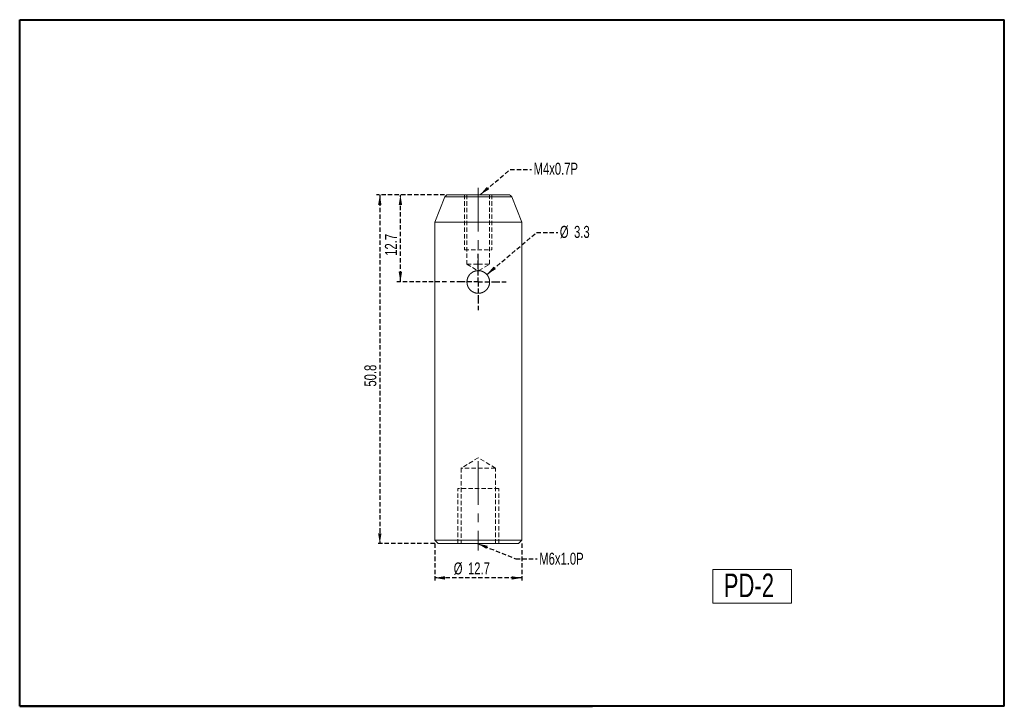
# Model space of a CAD drawing. Header units: millimetres. Extents: x 5 to 292, y 5 to 205.
import ezdxf

# ---------------------------------------------------------------- set-up
doc = ezdxf.new("R2010")
doc.units = ezdxf.units.MM
doc.linetypes.add('CENTERX2', pattern=[20.32, 12.7, -2.54, 2.54, -2.54])
doc.linetypes.add('HIDDEN', pattern=[1.905, 1.27, -0.635])
doc.layers.add('VM_VU04', color=7, linetype='HIDDEN')
doc.layers.add('模型', color=7, linetype='Continuous', lineweight=15)
doc.styles.add('SLDTEXTSTYLE0', font='TXT', dxfattribs={"width": 0.7})
doc.dimstyles.new('SLDDIMSTYLE0', dxfattribs={"dimtxt": 3.5, "dimasz": 3, "dimexe": 0, "dimexo": 0.0625, "dimgap": 0.875, "dimtad": 1, "dimlfac": 0.5, "dimrnd": 1e-09, "dimzin": 12, "dimdsep": 46, "dimtxsty": 'SLDTEXTSTYLE0', "dimsah": 1, "dimcen": 0.09, "dimadec": 0, "dimazin": 3, "dimtfac": 1, "dimtofl": 0, "dimtmove": 0, "dimatfit": 3, "dimfxl": 0, "dimfrac": 2, "dimtolj": 1, "dimtzin": 12, "dimarcsym": 0})
doc.dimstyles.new('SLDDIMSTYLE1', dxfattribs={"dimtxt": 0, "dimasz": 3, "dimexe": 0, "dimexo": 0.0625, "dimgap": 0, "dimtad": 0, "dimtih": 1, "dimtoh": 1, "dimdec": 0, "dimrnd": 1e-09, "dimzin": 0, "dimdsep": 46, "dimtxsty": 'Standard', "dimsah": 1, "dimcen": 0.09, "dimadec": 0, "dimazin": 0, "dimtfac": 3, "dimtdec": 0, "dimtofl": 0, "dimtmove": 0, "dimatfit": 3, "dimfxl": 0, "dimfrac": 2, "dimtolj": 1, "dimtzin": 0, "dimarcsym": 0})

# ---------------------------------------------------------------- blocks, each defined once
blk = doc.blocks.new('_D')
at = {"layer": 'VM_VU04'}
for p, q in [((128.85, 154), (114.97, 154)), ((115.97, 128.6), (115.97, 154)), ((129.37, 128.6), (114.97, 128.6))]:
    blk.add_line(p, q, dxfattribs=at)
for points in [[(115.97, 154), (115.47, 151), (116.47, 151)], [(115.97, 128.6), (116.47, 131.6), (115.47, 131.6)]]:
    blk.add_solid(points, dxfattribs=at)
at = {"layer": 'VM_VU04', "insert": (111.46, 136.23, 0.2), "char_height": 3.5, "attachment_point": 1, "rotation": 90, "style": 'SLDTEXTSTYLE0'}
blk.add_mtext('12.7', dxfattribs=at)
blk = doc.blocks.new('_D_1')
at = {"layer": 'VM_VU04'}
for p, q in [((128.85, 154), (108.97, 154)), ((109.97, 154), (109.97, 52.4)), ((125.97, 52.4), (108.97, 52.4))]:
    blk.add_line(p, q, dxfattribs=at)
for points in [[(109.97, 154), (109.47, 151), (110.47, 151)], [(109.97, 52.4), (110.47, 55.4), (109.47, 55.4)]]:
    blk.add_solid(points, dxfattribs=at)
at = {"layer": 'VM_VU04', "insert": (105.46, 98.13, 0.2), "char_height": 3.5, "attachment_point": 1, "rotation": 90, "style": 'SLDTEXTSTYLE0'}
blk.add_mtext('50.8', dxfattribs=at)
blk = doc.blocks.new('_D_2')
at = {"layer": 'VM_VU04'}
for p, q in [((125.97, 52.4), (125.97, 41.4)), ((151.37, 52.4), (151.37, 41.4)), ((151.37, 42.4), (125.97, 42.4))]:
    blk.add_line(p, q, dxfattribs=at)
for points in [[(125.97, 42.4), (128.97, 41.9), (128.97, 42.9)], [(151.37, 42.4), (148.37, 42.9), (148.37, 41.9)]]:
    blk.add_solid(points, dxfattribs=at)
at = {"layer": 'VM_VU04', "char_height": 3.5, "attachment_point": 1, "style": 'SLDTEXTSTYLE0'}
for s, insert in [('%%c', (131.52, 46.91, 0.2)), ('12.7', (135.67, 46.91, 0.2))]:
    blk.add_mtext(s, dxfattribs=dict(at, insert=insert))
blk = doc.blocks.new('SW_NOTE_0')
at = {"layer": 'VM_VU04', "color": 0, "char_height": 3.5, "attachment_point": 1, "style": 'SLDTEXTSTYLE0'}
for s, insert in [('%%c', (0.54, 1.91)), ('3.3', (4.69, 1.91))]:
    blk.add_mtext(s, dxfattribs=dict(at, insert=insert))
blk = doc.blocks.new('SW_CENTERMARKSYMBOL_0')
at = {"layer": 'VM_VU04', "color": 0}
for p, q in [((0, 5), (0, 8.3)), ((0, 0), (0, 5)), ((-5, 0), (-8.3, 0)), ((0, 0), (-5, 0)), ((0, 0), (0, -5)), ((0, 0), (5, 0)), ((5, 0), (8.3, 0)), ((0, -5), (0, -8.3))]:
    blk.add_line(p, q, dxfattribs=at)

msp = doc.modelspace()

# ---------------------------------------------------------------- linework, layer by layer
at = {"color": 7, "linetype": 'Continuous', "lineweight": 15}
for p, q in [((128.919, 153.373), (125.97, 146.002)), ((129.847, 154.002), (138.67, 154.002)), ((138.67, 154.002), (147.493, 154.002)), ((151.37, 146.002), (148.422, 153.373)), ((125.97, 146.002), (125.97, 53.402)), ((138.67, 146.002), (125.97, 146.002)), ((151.37, 146.002), (138.67, 146.002)), ((151.37, 53.402), (151.37, 146.002)), ((125.97, 53.402), (126.97, 52.402)), ((125.97, 53.402), (138.67, 53.402)), ((138.67, 52.402), (126.97, 52.402)), ((138.67, 53.402), (151.37, 53.402)), ((150.37, 52.402), (138.67, 52.402)), ((150.37, 52.402), (151.37, 53.402))]:
    msp.add_line(p, q, dxfattribs=at)
at = {"color": 8, "linetype": 'Continuous', "lineweight": 15}
for p, q in [((138.67, 153.373), (128.919, 153.373)), ((148.422, 153.373), (138.67, 153.373))]:
    msp.add_line(p, q, dxfattribs=at)
at = {"color": 7, "linetype": 'HIDDEN', "lineweight": 0}
for p, q in [((128.919, 153.373), (148.422, 153.373)), ((134.67, 154.002), (134.67, 138.002)), ((135.37, 154.002), (135.37, 133.802)), ((141.97, 133.802), (141.97, 154.002)), ((142.67, 154.002), (142.67, 138.002)), ((134.67, 138.002), (142.67, 138.002)), ((135.37, 133.802), (138.67, 133.802)), ((135.37, 133.802), (138.538, 131.899)), ((138.67, 133.802), (141.97, 133.802)), ((138.803, 131.899), (141.97, 133.802)), ((138.67, 77.406), (133.67, 74.402)), ((143.67, 74.402), (138.67, 77.406)), ((143.67, 74.402), (133.67, 74.402)), ((133.67, 74.402), (133.67, 52.402)), ((143.67, 52.402), (143.67, 74.402)), ((132.67, 52.402), (132.67, 68.402)), ((144.67, 68.402), (132.67, 68.402)), ((144.67, 52.402), (144.67, 68.402))]:
    msp.add_line(p, q, dxfattribs=at)
at = {"color": 7, "linetype": 'Continuous', "lineweight": 40}
for p, q in [((292, 5), (292, 45)), ((292, 5), (292, 40)), ((5, 5), (5, 33.65)), ((5, 5), (172, 5)), ((292, 5), (102, 5))]:
    msp.add_line(p, q, dxfattribs=at)
at = {"color": 7, "linetype": 'Continuous', "lineweight": 15}
for centre, start, end in [((129.847, 153.002), 90, 158.19859), ((147.493, 153.002), 21.80141, 90)]:
    msp.add_arc(centre, 1, start, end, dxfattribs=at)
msp.add_open_spline([(141.97, 128.821), (141.97, 128.383), (141.949, 128.168), (141.864, 127.745), (141.801, 127.535), (141.635, 127.136), (141.533, 126.946), (141.294, 126.588), (141.155, 126.42), (140.701, 125.965), (140.334, 125.72), (139.541, 125.39), (139.105, 125.302), (138.456, 125.302), (138.237, 125.324), (137.813, 125.408), (137.606, 125.471), (137.005, 125.72), (136.642, 125.963), (136.184, 126.421), (136.048, 126.587), (135.809, 126.943), (135.706, 127.137), (135.54, 127.535), (135.478, 127.741), (135.392, 128.166), (135.371, 128.385), (135.37, 129.032), (135.457, 129.468), (135.705, 130.065), (135.808, 130.258), (136.047, 130.616), (136.183, 130.781), (136.487, 131.086), (136.656, 131.225), (137.012, 131.463), (137.201, 131.565), (137.804, 131.816), (138.234, 131.902), (138.887, 131.902), (139.101, 131.881), (139.526, 131.797), (139.736, 131.733), (140.333, 131.485), (140.7, 131.239), (141.306, 130.634), (141.551, 130.268), (141.799, 129.672), (141.864, 129.462), (141.949, 129.037), (141.97, 128.821), (141.97, 128.383)], degree=3, knots=[-0.03125, -0.03125, 0, 0, 0.03125, 0.03125, 0.0625, 0.0625, 0.09375, 0.09375, 0.125, 0.125, 0.1875, 0.1875, 0.25, 0.25, 0.28125, 0.28125, 0.3125, 0.3125, 0.375, 0.375, 0.40625, 0.40625, 0.4375, 0.4375, 0.46875, 0.46875, 0.5, 0.5, 0.5625, 0.5625, 0.59375, 0.59375, 0.625, 0.625, 0.65625, 0.65625, 0.6875, 0.6875, 0.75, 0.75, 0.78125, 0.78125, 0.8125, 0.8125, 0.875, 0.875, 0.9375, 0.9375, 0.96875, 0.96875, 1, 1, 1.03125, 1.03125], dxfattribs=at)
at = {"layer": 'VM_VU04', "linetype": 'CENTERX2', "lineweight": 0}
for p, q in [((138.67, 156.002), (138.67, 131.802)), ((138.67, 76.402), (138.67, 50.402))]:
    msp.add_line(p, q, dxfattribs=at)
at = {"layer": '模型', "lineweight": 40}
msp.add_line((5, 205), (292, 205), dxfattribs=at)
at = {"layer": '模型', "linetype": 'Continuous', "lineweight": 40}
for p, q in [((5, 5), (5, 205)), ((292, 5), (292, 205)), ((292, 5), (292, 45)), ((292, 5), (5, 5)), ((292, 5), (102, 5))]:
    msp.add_line(p, q, dxfattribs=at)
at = {"layer": '模型'}
for p, q in [((207, 44.83), (229.935, 44.83)), ((207, 35), (207, 44.83)), ((229.935, 44.83), (229.935, 35)), ((292, 5), (292, 40)), ((229.935, 35), (207, 35)), ((5, 5), (5, 33.65)), ((102, 5), (5, 5)), ((292, 5), (102, 5)), ((162.05, 5), (292, 5)), ((172, 5), (162.05, 5))]:
    msp.add_line(p, q, dxfattribs=at)

# ---------------------------------------------------------------- block references
at = {"layer": 'VM_VU04'}
for name, p in [('SW_NOTE_0', (161.904, 143.03)), ('SW_CENTERMARKSYMBOL_0', (138.67, 128.602))]:
    msp.add_blockref(name, p, dxfattribs=at)

# ---------------------------------------------------------------- texts
at = {"layer": 'VM_VU04', "char_height": 3.5, "attachment_point": 1, "style": 'SLDTEXTSTYLE0'}
for s, insert in [('M4x0.7P', (154.804, 163.343)), ('M6x1.0P', (156.446, 49.744))]:
    msp.add_mtext(s, dxfattribs=dict(at, insert=insert))
at = {"layer": '模型', "insert": (210.206, 43.669), "char_height": 6.8792, "attachment_point": 1, "style": 'SLDTEXTSTYLE0'}
msp.add_mtext('PD-2', dxfattribs=at)

# ---------------------------------------------------------------- dimensions: what is measured, and where the dimension line sits
at = {"layer": 'VM_VU04'}
for base, p1, p2, picture, middle in [((109.97, 52.402), (129.847, 154.002), (126.97, 52.402), '_D_1', (109.97, 103.202)), ((115.97, 154.002), (130.37, 128.602), (129.847, 154.002), '_D', (115.97, 141.302))]:
    dim = msp.add_linear_dim(base=base, p1=p1, p2=p2, angle=90, dimstyle='SLDDIMSTYLE0', dxfattribs=at)
    dim.commit()
    dim.dimension.update_dxf_attribs({"geometry": picture, "text_midpoint": middle, "dimtype": 160})
dim = msp.add_linear_dim(base=(125.97, 42.402), p1=(151.37, 53.402), p2=(125.97, 53.402), text='%%c<>', dimstyle='SLDDIMSTYLE0', dxfattribs=at)
dim.commit()
dim.dimension.update_dxf_attribs({"geometry": '_D_2', "text_midpoint": (138.67, 42.402), "dimtype": 160})

# ---------------------------------------------------------------- leaders
for points in [[(139.177, 154.002), (147.97, 161.361), (154.22, 161.361)], [(141.16, 130.769), (155.654, 143.03), (161.904, 143.03)], [(138.447, 52.402), (149.617, 47.969), (155.867, 47.969)]]:
    msp.add_leader(points, dimstyle='SLDDIMSTYLE1', dxfattribs=at)

doc.saveas('drawing.dxf')
